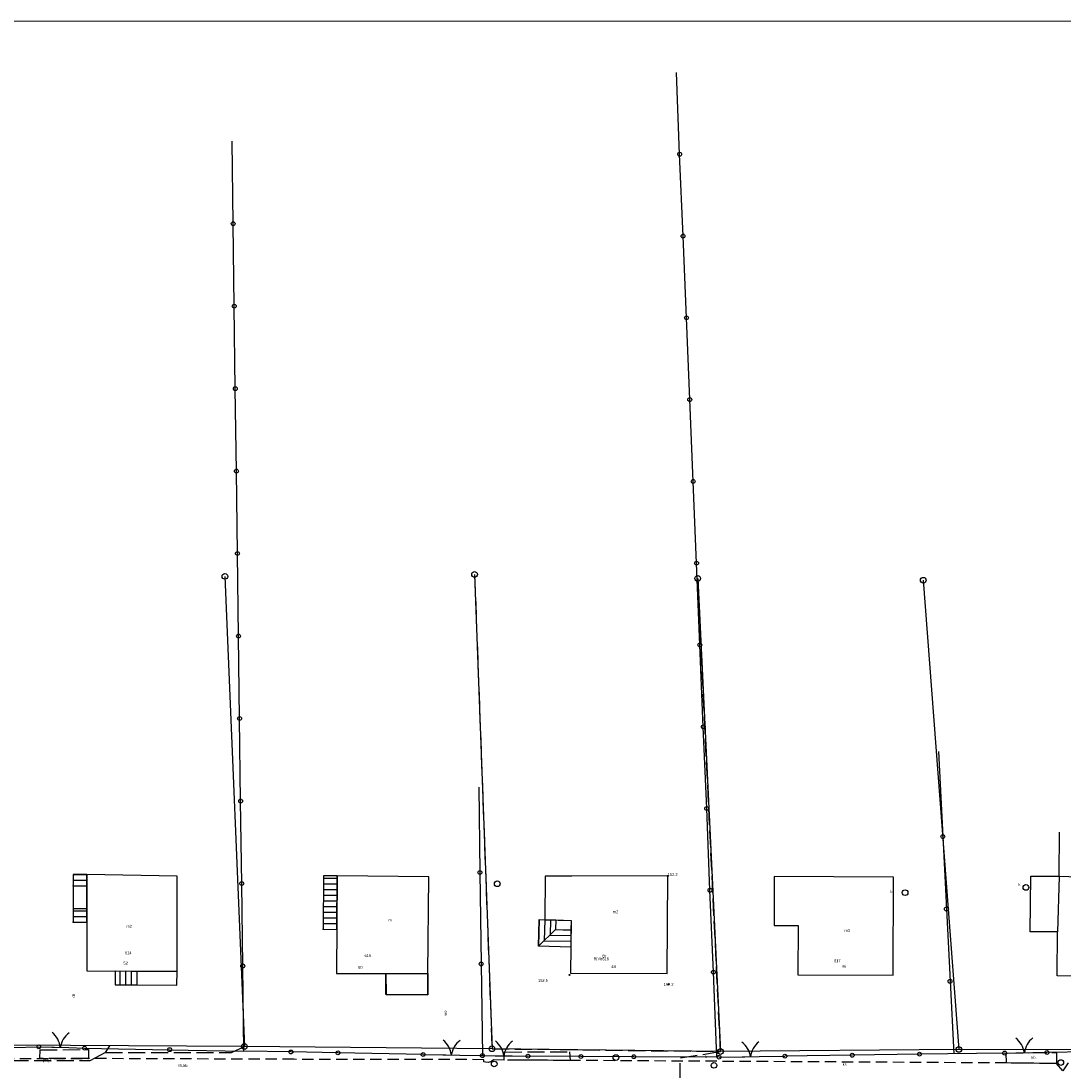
# Model space of a CAD drawing. Extents: x 7583285 to 7585126, y 6019995 to 6020809.
# Tile 22 of 54: x 7583951 to 7584043, y 6020700 to 6020792. Entities that reach past the tile are written whole.
import ezdxf
from ezdxf.enums import TextEntityAlignment as Align

# ---------------------------------------------------------------- set-up
doc = ezdxf.new("R2010")
doc.units = 0
doc.header["$MEASUREMENT"] = 0
for name, pattern in [('1_OTKC', [1.5, 1, -0.5]), ('1_OTKU', [2, 1.5, -0.5]), ('3_EGBN', [0]), ('3_EGBS', [0]), ('3_EGBSG', [0]), ('3_EGBU_A', [0]), ('4_SUPP_P', [2, 1.5, -0.5]), ('GUK', [2, 1.5, -0.5])]:
    doc.linetypes.add(name, pattern=pattern)
doc.layers.get('0').update_dxf_attribs({"linetype": 'CONTINUOUS', "lineweight": 5})
doc.layers.add('Dzialki', color=3, linetype='CONTINUOUS', lineweight=25)
for name, color, linetype in [('EADTD_T_0', 216, 'CONTINUOUS'), ('EGBB_E_T_0', 7, 'CONTINUOUS'), ('EGBB_L_0', 36, '3_EGBU_A'), ('EGBC_L_0', 7, '3_EGBN'), ('EGBE_L_3', 7, '3_EGBS'), ('Kontury', 3, 'GUK'), ('Numery_dzialek', 7, 'CONTINUOUS'), ('Numery_konturow', 3, 'CONTINUOUS'), ('Numery_uzytkow', 3, 'CONTINUOUS'), ('OTK_E_T_1', 7, 'CONTINUOUS'), ('OTK_E_T_3', 7, 'CONTINUOUS'), ('OTK_L_2', 7, '1_OTKC'), ('OTK_L_4', 7, '1_OTKU'), ('OTO_L_0', 7, 'CONTINUOUS'), ('OTO_L_1', 7, 'CONTINUOUS'), ('OTR_T_1', 7, 'CONTINUOUS'), ('P_SUTP_E_T_0', 30, 'CONTINUOUS'), ('P_SUTP_L_0', 30, '4_SUPP_P'), ('Punkty', 7, 'CONTINUOUS'), ('SUK_E_T_4', 36, 'CONTINUOUS'), ('SUK_T_3', 36, 'CONTINUOUS'), ('SUKP_E_T_0', 36, 'CONTINUOUS'), ('SUP_T_2', 7, 'CONTINUOUS'), ('SUTP_E_T_0', 30, 'CONTINUOUS'), ('SUWP_E_T_0', 5, 'CONTINUOUS')]:
    doc.layers.add(name, color=color, linetype=linetype)

# ---------------------------------------------------------------- blocks, each defined once
blk = doc.blocks.new('GRT')
at = {"linetype": 'Continuous'}
blk.add_circle((0, 0), 0.25, dxfattribs=at)
blk = doc.blocks.new('1_OTRN')
at = {"linetype": 'Continuous'}
blk.add_circle((0, 0), 0.045, dxfattribs=at)
blk = doc.blocks.new('4_SUKS')
at = {"linetype": 'Continuous'}
blk.add_circle((0, 0), 0.25, dxfattribs=at)
blk = doc.blocks.new('4_SUPP')
at = {"linetype": 'Continuous'}
blk.add_circle((0, 0), 0.25, dxfattribs=at)

msp = doc.modelspace()

# ---------------------------------------------------------------- linework, layer by layer
at = {"lineweight": 9}
msp.add_lwpolyline([(7584089.239, 6020643.695), (7583879.239, 6020643.695), (7583879.239, 6020792.195), (7584089.239, 6020792.195), (7584089.239, 6020643.695)], dxfattribs=at)
at = {"layer": 'Dzialki'}
for p, q in [((7583969, 6020743.28), (7583970.71, 6020701.88)), ((7583990.98, 6020743.45), (7583992.52, 6020701.67)), ((7584010.63, 6020743.1), (7584012.64, 6020701.43)), ((7584030.49, 6020742.94), (7584033.62, 6020701.61)), ((7583970.71, 6020701.88), (7583950.29, 6020701.99)), ((7583992.52, 6020701.67), (7583970.71, 6020701.88)), ((7584012.64, 6020701.43), (7583992.52, 6020701.67)), ((7584033.62, 6020701.61), (7584012.64, 6020701.43)), ((7584056.14, 6020701.57), (7584033.62, 6020701.61))]:
    msp.add_line(p, q, dxfattribs=at)
at = {"layer": 'EGBB_L_0', "linetype": '3_EGBU_A'}
for p, q in [((7584042.46, 6020716.86), (7584042.5, 6020720.76)), ((7583964.8, 6020716.87), (7583956.84, 6020717.02)), ((7583956.84, 6020717.02), (7583956.84, 6020708.53)), ((7583964.78, 6020708.47), (7583964.8, 6020716.87)), ((7583978.89, 6020716.89), (7583978.83, 6020708.29)), ((7583986.96, 6020716.81), (7583978.89, 6020716.89)), ((7583986.88, 6020708.31), (7583986.96, 6020716.81)), ((7583997.19, 6020716.87), (7583997.17, 6020713.04)), ((7583999.54, 6020716.88), (7583997.19, 6020716.87)), ((7584007.99, 6020716.89), (7583999.54, 6020716.88)), ((7584007.94, 6020708.29), (7584007.99, 6020716.89)), ((7584017.37, 6020716.83), (7584017.36, 6020712.53)), ((7584027.88, 6020716.79), (7584017.37, 6020716.83)), ((7584027.85, 6020708.14), (7584027.88, 6020716.79)), ((7584039.91, 6020711.98), (7584039.97, 6020716.88)), ((7584039.97, 6020716.88), (7584042.46, 6020716.86)), ((7584042.46, 6020716.86), (7584050.57, 6020716.66)), ((7583997.17, 6020713.04), (7583999.49, 6020712.98)), ((7583999.49, 6020712.98), (7583999.42, 6020708.32)), ((7584017.36, 6020712.53), (7584019.48, 6020712.52)), ((7584019.48, 6020712.52), (7584019.46, 6020708.17)), ((7584042.31, 6020711.96), (7584039.91, 6020711.98)), ((7584042.27, 6020708.09), (7584042.31, 6020711.96)), ((7583956.84, 6020708.53), (7583964.78, 6020708.47)), ((7583978.83, 6020708.29), (7583983.18, 6020708.3)), ((7583983.18, 6020708.3), (7583983.19, 6020706.45)), ((7583986.87, 6020706.43), (7583986.88, 6020708.31)), ((7583999.42, 6020708.32), (7584007.94, 6020708.29)), ((7584019.46, 6020708.17), (7584027.85, 6020708.14)), ((7584050.47, 6020707.96), (7584042.27, 6020708.09)), ((7583983.19, 6020706.45), (7583986.87, 6020706.43))]:
    msp.add_line(p, q, dxfattribs=at)
at = {"layer": 'EGBC_L_0', "linetype": '3_EGBN'}
for p, q in [((7584039.91, 6020711.98), (7584039.97, 6020716.88)), ((7584039.97, 6020716.88), (7584042.47, 6020716.85)), ((7584042.47, 6020716.85), (7584042.31, 6020711.96)), ((7584042.31, 6020711.96), (7584039.91, 6020711.98)), ((7583983.18, 6020708.3), (7583986.88, 6020708.31)), ((7583983.18, 6020706.45), (7583983.18, 6020708.3)), ((7583986.88, 6020708.31), (7583986.86, 6020706.42)), ((7583986.86, 6020706.42), (7583983.18, 6020706.45))]:
    msp.add_line(p, q, dxfattribs=at)
at = {"layer": 'EGBE_L_3', "linetype": '3_EGBS'}
for p, q in [((7583955.64, 6020717.02), (7583956.85, 6020717.02)), ((7583956.85, 6020717.02), (7583955.64, 6020717.02)), ((7583956.84, 6020716.02), (7583956.85, 6020717.02)), ((7583955.64, 6020716.52), (7583956.85, 6020716.52)), ((7583977.68, 6020716.7), (7583978.89, 6020716.69)), ((7583977.68, 6020716.2), (7583978.88, 6020716.19)), ((7583978.89, 6020716.89), (7583977.69, 6020716.9)), ((7583978.84, 6020712.19), (7583978.89, 6020716.89)), ((7583955.64, 6020716.02), (7583956.84, 6020716.02)), ((7583955.64, 6020716.02), (7583955.64, 6020714.02)), ((7583956.84, 6020714.02), (7583956.84, 6020716.02)), ((7583977.67, 6020715.7), (7583978.88, 6020715.69)), ((7583977.67, 6020715.2), (7583978.87, 6020715.19)), ((7583977.66, 6020714.7), (7583978.87, 6020714.69)), ((7583955.64, 6020714.02), (7583956.84, 6020714.02)), ((7583955.64, 6020713.83), (7583956.84, 6020713.83)), ((7583955.64, 6020713.33), (7583956.84, 6020713.33)), ((7583956.84, 6020712.83), (7583956.84, 6020714.02)), ((7583977.65, 6020713.7), (7583978.86, 6020713.69)), ((7583977.66, 6020714.2), (7583978.86, 6020714.19)), ((7583955.64, 6020712.83), (7583956.84, 6020712.83)), ((7583977.64, 6020712.7), (7583978.84, 6020712.69)), ((7583977.65, 6020713.2), (7583978.85, 6020713.19)), ((7583996.6, 6020710.71), (7583996.67, 6020713.05)), ((7583996.67, 6020713.05), (7583996.61, 6020710.71)), ((7583997.17, 6020713.04), (7583997.12, 6020711.2)), ((7583997.67, 6020713.03), (7583997.63, 6020711.7)), ((7583998.15, 6020713.02), (7583998.12, 6020712.17)), ((7583998.15, 6020713.02), (7583999.49, 6020712.98)), ((7583999.49, 6020712.98), (7583999.47, 6020712.13)), ((7583977.64, 6020712.2), (7583978.84, 6020712.19)), ((7583998.12, 6020712.17), (7583996.6, 6020710.71)), ((7583999.47, 6020711.63), (7583997.59, 6020711.65)), ((7583999.47, 6020712.13), (7583998.1, 6020712.14)), ((7583998.12, 6020712.17), (7583999.47, 6020712.13)), ((7583999.45, 6020710.63), (7583996.6, 6020710.71)), ((7583999.46, 6020711.13), (7583997.07, 6020711.16)), ((7583999.45, 6020710.63), (7583999.43, 6020710.63)), ((7583959.34, 6020708.51), (7583959.33, 6020707.31)), ((7583961.28, 6020708.49), (7583959.34, 6020708.51)), ((7583959.77, 6020707.31), (7583959.78, 6020708.51)), ((7583960.27, 6020707.3), (7583960.28, 6020708.5)), ((7583960.77, 6020707.3), (7583960.78, 6020708.5)), ((7583961.27, 6020707.29), (7583961.28, 6020708.49)), ((7583961.27, 6020707.29), (7583961.28, 6020708.49)), ((7583964.78, 6020708.47), (7583961.28, 6020708.49)), ((7583964.77, 6020707.27), (7583964.78, 6020708.47)), ((7583961.27, 6020707.29), (7583964.77, 6020707.27))]:
    msp.add_line(p, q, dxfattribs=at)
at = {"layer": 'EGBE_L_3', "linetype": '3_EGBSG'}
for p, q in [((7583955.64, 6020717.02), (7583955.64, 6020716.02)), ((7583977.69, 6020716.9), (7583977.64, 6020712.2)), ((7583955.64, 6020714.02), (7583955.64, 6020712.83)), ((7583996.67, 6020713.05), (7583998.15, 6020713.02)), ((7583999.47, 6020712.13), (7583999.45, 6020710.63)), ((7583959.33, 6020707.31), (7583961.27, 6020707.29))]:
    msp.add_line(p, q, dxfattribs=at)
at = {"layer": 'EGBE_L_3', "linetype": '3_EGBS'}
for p in [(7583955.64, 6020716.02), (7583955.64, 6020712.83), (7583977.64, 6020712.2)]:
    msp.add_point(p, dxfattribs=at)
at = {"layer": 'Kontury'}
for p, q in [((7583990.98, 6020743.45), (7583992.52, 6020701.67)), ((7584012.64, 6020701.43), (7584010.63, 6020743.1)), ((7583992.52, 6020701.67), (7584012.64, 6020701.43))]:
    msp.add_line(p, q, dxfattribs=at)
at = {"layer": 'OTK_L_2', "linetype": '1_OTKC'}
for p, q in [((7583947.94, 6020700.81), (7583956.99, 6020700.81)), ((7583975.06, 6020700.74), (7583956.99, 6020700.81)), ((7583991.8, 6020700.71), (7583975.06, 6020700.74)), ((7583991.79, 6020700.53), (7583991.8, 6020700.71)), ((7583991.94, 6020700.48), (7583991.79, 6020700.53)), ((7583992.18, 6020700.47), (7583991.94, 6020700.48)), ((7583992.48, 6020700.54), (7583992.18, 6020700.47)), ((7583992.66, 6020700.71), (7583992.48, 6020700.54)), ((7583993.58, 6020700.68), (7583992.66, 6020700.71)), ((7583999.39, 6020700.64), (7583993.58, 6020700.68)), ((7584037.82, 6020700.42), (7583999.39, 6020700.64)), ((7584042.22, 6020700.37), (7584037.82, 6020700.42)), ((7584042.77, 6020699.72), (7584042.22, 6020700.37)), ((7584043.26, 6020700.42), (7584042.77, 6020699.72))]:
    msp.add_line(p, q, dxfattribs=at)
at = {"layer": 'OTK_L_4', "linetype": '1_OTKU'}
for p, q in [((7583952.71, 6020700.81), (7583952.74, 6020701.58)), ((7583952.74, 6020701.58), (7583956.98, 6020701.6)), ((7583956.98, 6020701.6), (7583956.99, 6020700.81)), ((7583993.58, 6020700.68), (7583993.63, 6020701.38)), ((7583993.63, 6020701.38), (7583999.33, 6020701.41)), ((7583999.33, 6020701.41), (7583999.39, 6020700.64)), ((7584037.8, 6020701.29), (7584042.23, 6020701.35)), ((7584037.82, 6020700.42), (7584037.8, 6020701.29)), ((7584042.23, 6020701.35), (7584042.22, 6020700.37)), ((7583956.99, 6020700.81), (7583952.71, 6020700.81)), ((7583999.39, 6020700.64), (7583993.58, 6020700.68)), ((7584042.22, 6020700.37), (7584037.82, 6020700.42))]:
    msp.add_line(p, q, dxfattribs=at)
at = {"layer": 'OTO_L_0'}
for p, q in [((7584009.04, 6020780.46), (7584008.75, 6020787.66)), ((7583969.72, 6020774.34), (7583969.63, 6020781.61)), ((7584009.34, 6020773.25), (7584009.04, 6020780.46)), ((7583969.82, 6020767.08), (7583969.72, 6020774.34)), ((7584009.64, 6020766.05), (7584009.34, 6020773.25)), ((7583969.91, 6020759.81), (7583969.82, 6020767.08)), ((7584009.93, 6020758.85), (7584009.64, 6020766.05)), ((7583970.01, 6020752.55), (7583969.91, 6020759.81)), ((7584010.23, 6020751.64), (7584009.93, 6020758.85)), ((7583970.1, 6020745.29), (7583970.01, 6020752.55)), ((7584010.53, 6020744.44), (7584010.23, 6020751.64)), ((7583970.19, 6020738.02), (7583970.1, 6020745.29)), ((7584010.82, 6020737.24), (7584010.53, 6020744.44)), ((7583970.29, 6020730.76), (7583970.19, 6020738.02)), ((7584011.12, 6020730.03), (7584010.82, 6020737.24)), ((7583970.38, 6020723.49), (7583970.29, 6020730.76)), ((7584011.42, 6020722.83), (7584011.12, 6020730.03)), ((7584031.83, 6020727.85), (7584032.21, 6020720.36)), ((7583991.35, 6020724.7), (7583991.45, 6020717.2)), ((7583970.48, 6020716.23), (7583970.38, 6020723.49)), ((7584011.71, 6020715.63), (7584011.42, 6020722.83)), ((7584032.21, 6020720.36), (7584032.53, 6020713.98)), ((7583991.45, 6020717.2), (7583991.56, 6020709.14)), ((7583970.57, 6020708.96), (7583970.48, 6020716.23)), ((7584012.01, 6020708.42), (7584011.71, 6020715.63)), ((7584032.53, 6020713.98), (7584032.85, 6020707.61)), ((7583970.67, 6020701.47), (7583970.57, 6020708.96)), ((7583991.56, 6020709.14), (7583991.67, 6020701.07)), ((7584012.32, 6020700.93), (7584012.01, 6020708.42)), ((7584032.85, 6020707.61), (7584033.17, 6020701.23)), ((7583950.29, 6020701.79), (7583952.61, 6020701.84)), ((7583956.63, 6020701.73), (7583964.13, 6020701.59)), ((7583964.13, 6020701.59), (7583970.67, 6020701.47)), ((7583974.81, 6020701.39), (7583970.67, 6020701.47)), ((7583978.95, 6020701.31), (7583974.81, 6020701.39)), ((7583986.45, 6020701.17), (7583978.95, 6020701.31)), ((7584037.66, 6020701.29), (7584030.16, 6020701.19)), ((7584047.76, 6020701.44), (7584041.38, 6020701.34)), ((7584000.35, 6020700.99), (7583995.68, 6020701.02)), ((7584005.01, 6020700.97), (7584000.35, 6020700.99)), ((7584012.51, 6020700.93), (7584005.01, 6020700.97)), ((7584024.24, 6020701.1), (7584018.31, 6020701.02)), ((7584030.16, 6020701.19), (7584024.24, 6020701.1))]:
    msp.add_line(p, q, dxfattribs=at)
for centre in [(7584009.04, 6020780.46), (7583969.72, 6020774.34), (7584009.34, 6020773.25), (7583969.82, 6020767.08), (7584009.64, 6020766.05), (7583969.91, 6020759.81), (7584009.93, 6020758.85), (7583970.01, 6020752.55), (7584010.23, 6020751.64), (7583970.1, 6020745.29), (7584010.53, 6020744.44), (7583970.19, 6020738.02), (7584010.82, 6020737.24), (7583970.29, 6020730.76), (7584011.12, 6020730.03), (7583970.38, 6020723.49), (7584011.42, 6020722.83), (7584032.21, 6020720.36), (7583991.45, 6020717.2), (7583970.48, 6020716.23), (7584011.71, 6020715.63), (7584032.53, 6020713.98), (7583970.57, 6020708.96), (7583991.56, 6020709.14), (7584012.01, 6020708.42), (7584032.85, 6020707.61), (7583964.13, 6020701.59), (7583974.81, 6020701.39), (7583978.95, 6020701.31), (7584024.24, 6020701.1), (7584030.16, 6020701.19), (7584000.35, 6020700.99), (7584005.01, 6020700.97)]:
    msp.add_circle(centre, 0.17, dxfattribs=at)
at = {"layer": 'OTO_L_1'}
for p, q in [((7583952.61, 6020701.84), (7583954, 6020701.8)), ((7583953.75, 6020701.81), (7583955.25, 6020701.77)), ((7583955.25, 6020701.77), (7583956.63, 6020701.73)), ((7584037.66, 6020701.29), (7584038.9, 6020701.31)), ((7584038.65, 6020701.31), (7584040.15, 6020701.33)), ((7584040.15, 6020701.33), (7584041.38, 6020701.34)), ((7583986.45, 6020701.17), (7583988.44, 6020701.13)), ((7583988.19, 6020701.14), (7583989.69, 6020701.11)), ((7583989.69, 6020701.11), (7583991.67, 6020701.07)), ((7583991.67, 6020701.07), (7583993.05, 6020701.05)), ((7583992.8, 6020701.06), (7583994.3, 6020701.04)), ((7583994.3, 6020701.04), (7583995.68, 6020701.02)), ((7584012.51, 6020700.93), (7584014.79, 6020700.96)), ((7584014.54, 6020700.96), (7584016.04, 6020700.98)), ((7584016.04, 6020700.98), (7584018.31, 6020701.02))]:
    msp.add_line(p, q, dxfattribs=at)
for centre in [(7583952.61, 6020701.84), (7583956.63, 6020701.73), (7583986.45, 6020701.17), (7584037.66, 6020701.29), (7584041.38, 6020701.34), (7583991.67, 6020701.07), (7583991.67, 6020701.07), (7583995.68, 6020701.02), (7584012.51, 6020700.93), (7584018.31, 6020701.02)]:
    msp.add_circle(centre, 0.17, dxfattribs=at)
for centre, start, end in [((7583952.51, 6020701.57), 6.25977, 50.33414), ((7583956.47, 6020701.453), 126.29649, 170.37086), ((7583986.95, 6020700.886), 6.86629, 50.94066), ((7583990.91, 6020700.812), 126.90301, 170.97738), ((7583991.567, 6020700.799), 7.15028, 51.22465), ((7583995.528, 6020700.744), 127.187, 171.26137), ((7584013.311, 6020700.666), 8.83314, 52.90751), ((7584017.272, 6020700.727), 128.86986, 172.94423), ((7584037.419, 6020701.013), 8.70329, 52.77767), ((7584041.38, 6020701.066), 128.74001, 172.81439)]:
    msp.add_arc(centre, 2, start, end, dxfattribs=at)
at = {"layer": 'P_SUTP_L_0', "linetype": '4_SUPP_P'}
for p, q in [((7583957.14, 6020700.63), (7583958.49, 6020701.34)), ((7583958.49, 6020701.34), (7583958.85, 6020701.94)), ((7583958.49, 6020701.34), (7583969.59, 6020701.33)), ((7583969.59, 6020701.33), (7583970.71, 6020701.88)), ((7584009.1, 6020700.86), (7584012.64, 6020701.43)), ((7583942.2, 6020700.62), (7583957.14, 6020700.63)), ((7584009.08, 6020686.91), (7584009.1, 6020700.86))]:
    msp.add_line(p, q, dxfattribs=at)

# ---------------------------------------------------------------- block references
at = {"layer": 'OTR_T_1', "rotation": 0.413817}
for p in [(7584007.99, 6020716.89), (7583999.34, 6020708.18), (7584008.06, 6020707.34)]:
    msp.add_blockref('1_OTRN', p, dxfattribs=at)
at = {"layer": 'Punkty'}
for p in [(7583969, 6020743.28), (7583990.98, 6020743.45), (7584010.63, 6020743.1), (7584030.49, 6020742.94), (7583970.71, 6020701.88), (7583992.52, 6020701.67), (7584012.64, 6020701.43), (7584033.62, 6020701.61)]:
    msp.add_blockref('GRT', p, dxfattribs=at)
at = {"layer": 'SUK_T_3'}
for p in [(7583992.98, 6020716.2), (7584039.53, 6020715.88), (7584028.89, 6020715.42), (7583992.71, 6020700.33), (7584012.06, 6020700.21), (7584042.6, 6020700.46)]:
    msp.add_blockref('4_SUKS', p, dxfattribs=at)
at = {"layer": 'SUP_T_2'}
msp.add_blockref('4_SUPP', (7584003.43, 6020700.9), dxfattribs=at)

# ---------------------------------------------------------------- texts
at = {"layer": 'EADTD_T_0'}
for s, rotation, p in [('52', 358.68309, (7583960.06, 6020709.09)), ('50', 0.73451, (7583980.73, 6020708.71)), ('48', 355.7636, (7584003.02, 6020708.8)), ('46', 2.35329, (7584023.33, 6020708.8))]:
    msp.add_text(s, height=0.25, rotation=rotation, dxfattribs=at).set_placement(p)
at = {"layer": 'EGBB_E_T_0'}
for s, p in [('m2', (7584003.4, 6020713.74)), ('m2', (7583960.57, 6020712.46)), ('m', (7583983.54, 6020713.01)), ('m3', (7584023.8, 6020712.08))]:
    msp.add_text(s, height=0.25, dxfattribs=at).set_placement(p, align=Align.MIDDLE)
at = {"layer": 'Numery_dzialek'}
for s, p in [('614', (7583960.2, 6020710.24)), ('615', (7583981.29, 6020710)), ('616', (7584002.23, 6020709.72)), ('617', (7584022.63, 6020709.54))]:
    msp.add_text(s, height=0.25, dxfattribs=at).set_placement(p, align=Align.TOP_LEFT)
at = {"layer": 'Numery_konturow'}
msp.add_text('RIVb', height=0.25, dxfattribs=at).set_placement((7584002.23, 6020709.72), align=Align.TOP_RIGHT)
at = {"layer": 'Numery_uzytkow'}
msp.add_text('Br', height=0.25, dxfattribs=at).set_placement((7584002.23, 6020709.72))
at = {"layer": 'OTK_E_T_1'}
msp.add_text('ch.kb.', height=0.25, rotation=358.36342, dxfattribs=at).set_placement((7583965.33, 6020700.2), align=Align.MIDDLE)
at = {"layer": 'OTK_E_T_3'}
msp.add_text('kb.', height=0.25, rotation=2.60256, dxfattribs=at).set_placement((7584040.24, 6020700.92), align=Align.MIDDLE)
at = {"layer": 'OTR_T_1'}
msp.add_text('152.2', height=0.25, rotation=0.41382, dxfattribs=at).set_placement((7584007.99, 6020716.89))
for s, p in [('152.5', (7583997, 6020707.69)), ('152.2', (7584008.07, 6020707.34))]:
    msp.add_text(s, height=0.25, rotation=0.41382, dxfattribs=at).set_placement(p, align=Align.MIDDLE)
at = {"layer": 'P_SUTP_E_T_0'}
msp.add_text('proj.t', height=0.25, rotation=0.01944, dxfattribs=at).set_placement((7583953.33, 6020700.63), align=Align.MIDDLE)
at = {"layer": 'SUK_E_T_4'}
msp.add_text('k', height=0.25, dxfattribs=at).set_placement((7584039.04, 6020716.26), align=Align.TOP_RIGHT)
msp.add_text('k', height=0.25, dxfattribs=at).set_placement((7584027.61, 6020715.38))
msp.add_text('k', height=0.25, dxfattribs=at).set_placement((7584011.25, 6020701.1), align=Align.TOP_LEFT)
at = {"layer": 'SUKP_E_T_0'}
msp.add_text('ks', height=0.25, rotation=0.41382, dxfattribs=at).set_placement((7584023.57, 6020700.3), align=Align.MIDDLE)
at = {"layer": 'SUTP_E_T_0'}
msp.add_text('tB', height=0.25, rotation=88.72907, dxfattribs=at).set_placement((7583955.68, 6020706.35), align=Align.MIDDLE)
at = {"layer": 'SUWP_E_T_0'}
msp.add_text('wo', height=0.25, rotation=95.25777, dxfattribs=at).set_placement((7583988.41, 6020704.81), align=Align.MIDDLE)

doc.saveas('drawing.dxf')
